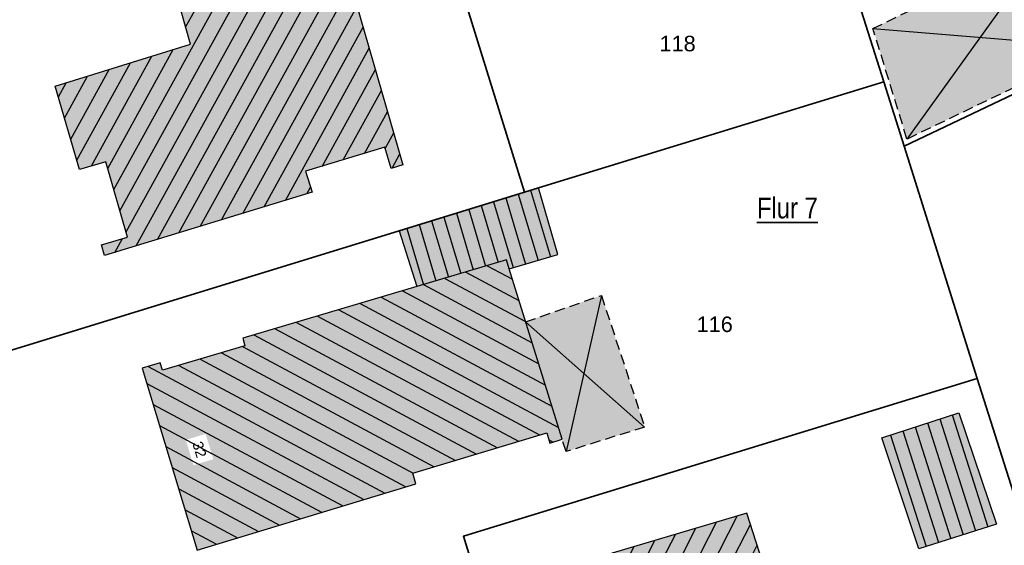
# Model space of a CAD drawing. Header units: metres. Extents: x 32322276 to 32322733, y 5638285 to 5638678.
# Tile 14 of 29: x 32322413 to 32322461, y 5638416 to 5638442. Entities that reach past the tile are written whole.
import ezdxf

# ---------------------------------------------------------------- set-up
doc = ezdxf.new("R2010")
doc.units = ezdxf.units.M
for name, pattern in [('1', [0]), ('22', [1.5, 0.5, -0.25, 0.5, -0.25]), ('3', [0])]:
    doc.linetypes.add(name, pattern=pattern)
doc.layers.get('0').update_dxf_attribs({"color": 1, "linetype": 'CONTINUOUS'})
for name, color, linetype in [('alte Gebäude', 7, 'CONTINUOUS'), ('alte Grenzen', 7, 'CONTINUOUS'), ('altes Gebäude Füllung', 7, 'CONTINUOUS'), ('altes Gebäude Linie', 7, 'CONTINUOUS'), ('Flurstücksnummer - Straßenname', 7, 'CONTINUOUS'), ('Gebäudeschraffur', 7, 'CONTINUOUS'), ('Hausnummer', 7, 'CONTINUOUS'), ('WS  GS  Hydrant  Gulli  usw', 7, 'CONTINUOUS')]:
    doc.layers.add(name, color=color, linetype=linetype)
doc.styles.add('Erwerber', font='Arial.ttf')
doc.styles.add('Flurstücksnummer', font='Arial.ttf')
doc.styles.add('Textart 40', font='Arial Narrow.ttf')

# ---------------------------------------------------------------- blocks, each defined once
blk = doc.blocks.new('*X17')
at = {"color": 7, "linetype": '3', "lineweight": 25}
for p, q in [((32322418.516848, 5638431.363284), (32322427.637167, 5638447.906946)), ((32322417.926471, 5638433.399356), (32322425.596233, 5638447.311804)), ((32322418.22166, 5638432.38132), (32322426.6167, 5638447.609375)), ((32322419.00052, 5638430.687144), (32322428.185661, 5638447.348391)), ((32322421.389933, 5638441.235337), (32322424.575767, 5638447.014233)), ((32322420.029732, 5638431.00058), (32322428.480378, 5638446.329498)), ((32322420.812848, 5638443.295521), (32322422.534834, 5638446.41909)), ((32322421.10139, 5638442.265429), (32322423.5553, 5638446.716662)), ((32322420.235764, 5638445.355705), (32322420.4939, 5638445.823948)), ((32322420.524306, 5638444.325613), (32322421.514367, 5638446.121519)), ((32322421.058945, 5638431.314015), (32322428.775094, 5638445.310606)), ((32322422.088157, 5638431.62745), (32322429.06981, 5638444.291714)), ((32322423.11737, 5638431.940886), (32322429.364527, 5638443.272822)), ((32322424.146582, 5638432.254321), (32322429.659243, 5638442.25393)), ((32322425.175794, 5638432.567757), (32322429.95396, 5638441.235037)), ((32322417.631283, 5638434.417392), (32322420.795902, 5638440.157805)), ((32322426.205007, 5638432.881192), (32322430.248676, 5638440.216145)), ((32322416.844987, 5638434.544591), (32322419.762349, 5638439.836495)), ((32322415.845014, 5638435.837683), (32322417.695241, 5638439.193874)), ((32322416.140863, 5638434.820845), (32322418.728795, 5638439.515184)), ((32322427.966845, 5638434.523564), (32322430.543393, 5638439.197253)), ((32322415.549165, 5638436.854521), (32322416.661687, 5638438.872563)), ((32322415.253316, 5638437.87136), (32322415.628133, 5638438.551253)), ((32322428.994695, 5638434.834528), (32322430.838109, 5638438.178361)), ((32322430.022546, 5638435.145492), (32322431.132826, 5638437.159469)), ((32322431.012145, 5638435.387072), (32322431.427542, 5638436.140576)), ((32322431.346415, 5638434.439929), (32322431.722259, 5638435.121684)), ((32322427.234219, 5638433.194627), (32322427.410511, 5638433.51441)), ((32322417.971308, 5638430.373709), (32322418.336618, 5638431.036357))]:
    blk.add_line(p, q, dxfattribs=at)
blk = doc.blocks.new('*X39')
at = {"color": 7, "linetype": '3', "lineweight": 25}
for p, q in [((32322441.474938, 5638404.964818), (32322447.990552, 5638417.660004)), ((32322441.955077, 5638407.542878), (32322446.996387, 5638417.365493)), ((32322441.612536, 5638408.518008), (32322446.002222, 5638417.070983)), ((32322441.818405, 5638403.991493), (32322448.626712, 5638417.256971)), ((32322440.927455, 5638410.468267), (32322444.013893, 5638416.481961)), ((32322441.269995, 5638409.493137), (32322445.008057, 5638416.776472)), ((32322440.242373, 5638412.418527), (32322442.025563, 5638415.892939)), ((32322440.584914, 5638411.443397), (32322443.019728, 5638416.18745)), ((32322442.161871, 5638403.018168), (32322448.951506, 5638416.247263)), ((32322439.899833, 5638413.393656), (32322441.031398, 5638415.598428)), ((32322439.557292, 5638414.368786), (32322440.037234, 5638415.303917)), ((32322442.505338, 5638402.044843), (32322449.2763, 5638415.237555)), ((32322442.986849, 5638401.340485), (32322449.601094, 5638414.227848)), ((32322443.990623, 5638401.653721), (32322449.925888, 5638413.21814)), ((32322444.994398, 5638401.966956), (32322450.250682, 5638412.208432)), ((32322445.998173, 5638402.280192), (32322450.575476, 5638411.198724)), ((32322447.001948, 5638402.593428), (32322450.90027, 5638410.189017)), ((32322448.005723, 5638402.906663), (32322451.225065, 5638409.179309)), ((32322449.009498, 5638403.219899), (32322451.549859, 5638408.169601)), ((32322441.131471, 5638405.938144), (32322441.891391, 5638407.418792)), ((32322440.788004, 5638406.911469), (32322440.8655, 5638407.062465)), ((32322450.013282, 5638403.533153), (32322451.874653, 5638407.159894)), ((32322451.01737, 5638403.846998), (32322452.199447, 5638406.150186)), ((32322452.021458, 5638404.160843), (32322452.524241, 5638405.140478))]:
    blk.add_line(p, q, dxfattribs=at)
blk = doc.blocks.new('*X43')
at = {"color": 7, "linetype": '3', "lineweight": 25}
for p, q in [((32322435.929029, 5638429.730841), (32322437.148818, 5638429.078074)), ((32322434.908069, 5638429.426564), (32322437.466423, 5638428.057467)), ((32322432.866149, 5638428.81801), (32322438.101632, 5638426.016254)), ((32322433.887109, 5638429.122287), (32322437.784028, 5638427.036861)), ((32322430.821309, 5638428.211018), (32322438.736842, 5638423.975041)), ((32322431.844002, 5638428.514368), (32322438.419237, 5638424.995648)), ((32322429.798616, 5638427.907669), (32322439.054447, 5638422.954435)), ((32322427.75323, 5638427.30097), (32322438.463043, 5638421.569641)), ((32322428.775923, 5638427.60432), (32322439.372052, 5638421.933828)), ((32322426.730536, 5638426.997621), (32322437.446904, 5638421.262784)), ((32322424.68515, 5638426.390922), (32322435.414626, 5638420.64907)), ((32322425.707843, 5638426.694271), (32322436.430765, 5638420.955927)), ((32322424.137496, 5638425.833356), (32322434.398487, 5638420.342213)), ((32322423.114544, 5638425.530145), (32322433.382348, 5638420.035356)), ((32322421.06864, 5638424.923723), (32322432.009939, 5638419.068515)), ((32322422.091592, 5638425.226934), (32322432.366209, 5638419.728499)), ((32322419.57843, 5638424.870564), (32322430.994798, 5638418.761124)), ((32322419.515186, 5638424.053768), (32322429.979657, 5638418.453733)), ((32322419.82284, 5638423.038486), (32322428.964516, 5638418.146342)), ((32322420.130494, 5638422.023205), (32322427.949375, 5638417.838951)), ((32322438.904381, 5638421.33346), (32322439.107967, 5638421.224511)), ((32322420.438149, 5638421.007924), (32322426.934234, 5638417.53156)), ((32322420.745803, 5638419.992642), (32322425.919093, 5638417.224169)), ((32322421.053457, 5638418.977361), (32322424.903952, 5638416.916778)), ((32322421.361111, 5638417.96208), (32322423.888811, 5638416.609387)), ((32322421.668765, 5638416.946798), (32322422.87367, 5638416.301996))]:
    blk.add_line(p, q, dxfattribs=at)
blk = doc.blocks.new('*X47')
at = {"color": 7, "linetype": '3', "lineweight": 25}
for p, q in [((32322436.834427, 5638432.999702), (32322437.784186, 5638429.812914)), ((32322437.431748, 5638433.183729), (32322438.384225, 5638429.987819)), ((32322438.029101, 5638433.367646), (32322438.984264, 5638430.162724)), ((32322435.639785, 5638432.631649), (32322436.457383, 5638429.888306)), ((32322436.237106, 5638432.815675), (32322437.184146, 5638429.638009)), ((32322433.847822, 5638432.079569), (32322434.660488, 5638429.352777)), ((32322434.445143, 5638432.263595), (32322435.259453, 5638429.531287)), ((32322435.042464, 5638432.447622), (32322435.858418, 5638429.709796)), ((32322432.65318, 5638431.711516), (32322433.462557, 5638428.995758)), ((32322433.250501, 5638431.895542), (32322434.061523, 5638429.174267)), ((32322432.055859, 5638431.527489), (32322432.863592, 5638428.817248))]:
    blk.add_line(p, q, dxfattribs=at)
blk = doc.blocks.new('*X73')
at = {"color": 7, "linetype": '3', "lineweight": 25}
for p, q in [((32322458.350084, 5638422.535186), (32322460.080339, 5638417.133666)), ((32322457.161485, 5638422.148186), (32322458.888633, 5638416.756367)), ((32322457.755784, 5638422.341686), (32322459.484486, 5638416.945017)), ((32322455.378588, 5638421.567685), (32322457.101074, 5638416.190418)), ((32322455.972887, 5638421.761185), (32322457.696927, 5638416.379068)), ((32322456.567186, 5638421.954685), (32322458.29278, 5638416.567717))]:
    blk.add_line(p, q, dxfattribs=at)

msp = doc.modelspace()

# ---------------------------------------------------------------- hatches: boundary and pattern name
at = {"layer": 'altes Gebäude Füllung', "lineweight": 25, "true_color": 0xcccccc}
for points in [[(32322427.994, 5638448.011), (32322431.872, 5638434.604), (32322431.305, 5638434.427), (32322430.996, 5638435.44), (32322427.175, 5638434.284), (32322427.485, 5638433.271), (32322417.483, 5638430.225), (32322417.334, 5638430.741), (32322418.59, 5638431.111), (32322417.536, 5638434.746), (32322416.27, 5638434.377), (32322415.103, 5638438.388), (32322421.62, 5638440.414), (32322420.134, 5638445.719)], [(32322465.426, 5638440.284), (32322456.177, 5638435.834), (32322454.538, 5638441.168), (32322462.954, 5638445.262)], [(32322436.859, 5638430.008), (32322432.544, 5638428.722), (32322431.681, 5638431.412), (32322437.728, 5638433.275), (32322438.404, 5638433.483), (32322439.342, 5638430.267), (32322436.992, 5638429.582)], [(32322424.146, 5638426.231), (32322432.544, 5638428.722), (32322436.859, 5638430.008), (32322436.992, 5638429.582), (32322439.55, 5638421.362), (32322438.952, 5638421.176), (32322438.802, 5638421.672), (32322432.348, 5638419.723), (32322432.497, 5638419.216), (32322421.949, 5638416.022), (32322419.293, 5638424.787), (32322420.164, 5638425.042), (32322420.27, 5638424.687), (32322424.251, 5638425.867)], [(32322437.787, 5638427.026), (32322441.442, 5638428.302), (32322443.527, 5638421.952), (32322439.739, 5638420.767), (32322439.55, 5638421.362)], [(32322458.672, 5638422.64), (32322460.492, 5638417.264), (32322456.746, 5638416.078), (32322454.968, 5638421.434)], [(32322441.987, 5638407.452), (32322439.305, 5638415.087), (32322448.453, 5638417.797), (32322452.664, 5638404.706), (32322452.761, 5638404.392), (32322449.984, 5638403.524), (32322442.777, 5638401.275), (32322440.749, 5638407.022)]]:
    msp.add_hatch(color=254, dxfattribs=at).paths.add_polyline_path(points, flags=0)

# ---------------------------------------------------------------- linework, layer by layer
at = {"layer": 'alte Gebäude', "color": 7, "linetype": '3', "lineweight": 25}
for p, q in [((32322462.954, 5638445.262), (32322456.177, 5638435.834)), ((32322454.538, 5638441.168), (32322465.426, 5638440.284)), ((32322441.442, 5638428.302), (32322439.739, 5638420.767)), ((32322437.787, 5638427.026), (32322443.527, 5638421.952))]:
    msp.add_line(p, q, dxfattribs=at)
for points in [[(32322416.27, 5638434.377), (32322415.103, 5638438.388), (32322421.62, 5638440.414), (32322420.134, 5638445.719), (32322427.994, 5638448.011), (32322431.872, 5638434.604), (32322431.305, 5638434.427), (32322430.996, 5638435.44), (32322427.175, 5638434.284), (32322427.485, 5638433.271), (32322417.483, 5638430.225), (32322417.334, 5638430.741), (32322418.59, 5638431.111), (32322417.536, 5638434.746)], [(32322454.968, 5638421.434), (32322458.672, 5638422.64), (32322460.492, 5638417.264), (32322456.746, 5638416.078)]]:
    msp.add_lwpolyline(points, close=True, dxfattribs=at)
for points in [[(32322436.992, 5638429.582), (32322439.342, 5638430.267), (32322438.404, 5638433.483), (32322437.728, 5638433.275), (32322431.681, 5638431.412), (32322432.544, 5638428.722)], [(32322436.992, 5638429.582), (32322436.859, 5638430.008), (32322432.544, 5638428.722)], [(32322452.664, 5638404.706), (32322448.453, 5638417.797), (32322439.305, 5638415.087)]]:
    msp.add_lwpolyline(points, dxfattribs=at)
at = {"layer": 'alte Grenzen', "color": 7, "linetype": '1', "lineweight": 35}
for p, q in [((32322455.06, 5638438.597), (32322450.788, 5638452.149)), ((32322483.306, 5638448.495), (32322456.04, 5638435.489)), ((32322456.04, 5638435.489), (32322455.06, 5638438.597)), ((32322459.57, 5638424.293), (32322456.04, 5638435.489)), ((32322461.292, 5638418.829), (32322459.57, 5638424.293))]:
    msp.add_line(p, q, dxfattribs=at)
for points in [[(32322428.07, 5638464.427), (32322431.062, 5638454.777), (32322431.406, 5638453.666), (32322433.662, 5638446.393), (32322437.728, 5638433.275)], [(32322437.728, 5638433.275), (32322431.681, 5638431.412), (32322405.444, 5638423.349)], [(32322435.389, 5638414.756), (32322434.786, 5638416.682), (32322459.57, 5638424.293)]]:
    msp.add_lwpolyline(points, dxfattribs=at)
at = {"layer": 'WS  GS  Hydrant  Gulli  usw', "color": 7, "linetype": '22', "lineweight": 25}
msp.add_lwpolyline([(32322454.538, 5638441.168), (32322462.954, 5638445.262), (32322465.426, 5638440.284), (32322456.177, 5638435.834)], close=True, dxfattribs=at)
msp.add_lwpolyline([(32322437.787, 5638427.026), (32322441.442, 5638428.302), (32322443.527, 5638421.952), (32322439.739, 5638420.767), (32322439.55, 5638421.362)], dxfattribs=at)

# ---------------------------------------------------------------- block references
at = {"layer": 'altes Gebäude Füllung', "color": 7, "true_color": 0xffffff}
for name in ['*X17', '*X39']:
    msp.add_blockref(name, (0, 0), dxfattribs=at)
at = {"layer": 'altes Gebäude Linie', "color": 7, "true_color": 0xffffff}
msp.add_blockref('*X73', (0, 0), dxfattribs=at)
at = {"layer": 'Gebäudeschraffur', "color": 7, "true_color": 0xffffff}
msp.add_blockref('*X47', (0, 0), dxfattribs=at)

# ---------------------------------------------------------------- texts
at = {"layer": 'Flurstücksnummer - Straßenname', "color": 7, "lineweight": 30, "char_height": 0.75, "attachment_point": 8, "line_spacing_factor": 0.84, "style": 'Flurstücksnummer', "bg_fill": 2}
for s, insert in [('118', (32322445.115, 5638440.06)), ('116', (32322446.905, 5638426.522))]:
    msp.add_mtext(s, dxfattribs=dict(at, insert=insert))
at = {"layer": 'Flurstücksnummer - Straßenname', "color": 7, "lineweight": 35, "insert": (32322448.941, 5638432.002), "char_height": 1.0025, "attachment_point": 7, "line_spacing_factor": 0.84, "style": 'Textart 40', "bg_fill": 2}
msp.add_mtext('\\LFlur 7\\l', dxfattribs=at)

# ---------------------------------------------------------------- next in the draw order: linework, layer by layer
at = {"layer": 'alte Grenzen', "color": 7, "linetype": '1', "lineweight": 35}
msp.add_lwpolyline([(32322437.728, 5638433.275), (32322438.404, 5638433.483), (32322455.06, 5638438.597)], dxfattribs=at)

# ---------------------------------------------------------------- next in the draw order: texts
at = {"layer": 'Hausnummer', "color": 7, "lineweight": 25, "insert": (32322421.813, 5638420.792), "char_height": 0.5, "attachment_point": 8, "rotation": 286.804, "line_spacing_factor": 0.84, "style": 'Erwerber', "bg_fill": 2}
msp.add_mtext('32', dxfattribs=at)

# ---------------------------------------------------------------- next in the draw order: linework, layer by layer
at = {"layer": 'alte Gebäude', "color": 7, "linetype": '3', "lineweight": 25}
msp.add_lwpolyline([(32322432.544, 5638428.722), (32322424.146, 5638426.231), (32322424.251, 5638425.867), (32322420.27, 5638424.687), (32322420.164, 5638425.042), (32322419.293, 5638424.787), (32322421.949, 5638416.022), (32322432.497, 5638419.216), (32322432.348, 5638419.723), (32322438.802, 5638421.672), (32322438.952, 5638421.176), (32322439.55, 5638421.362), (32322436.992, 5638429.582)], dxfattribs=at)

# ---------------------------------------------------------------- next in the draw order: block references
at = {"layer": 'altes Gebäude Füllung', "color": 7, "true_color": 0xffffff}
msp.add_blockref('*X43', (0, 0), dxfattribs=at)

doc.saveas('drawing.dxf')
